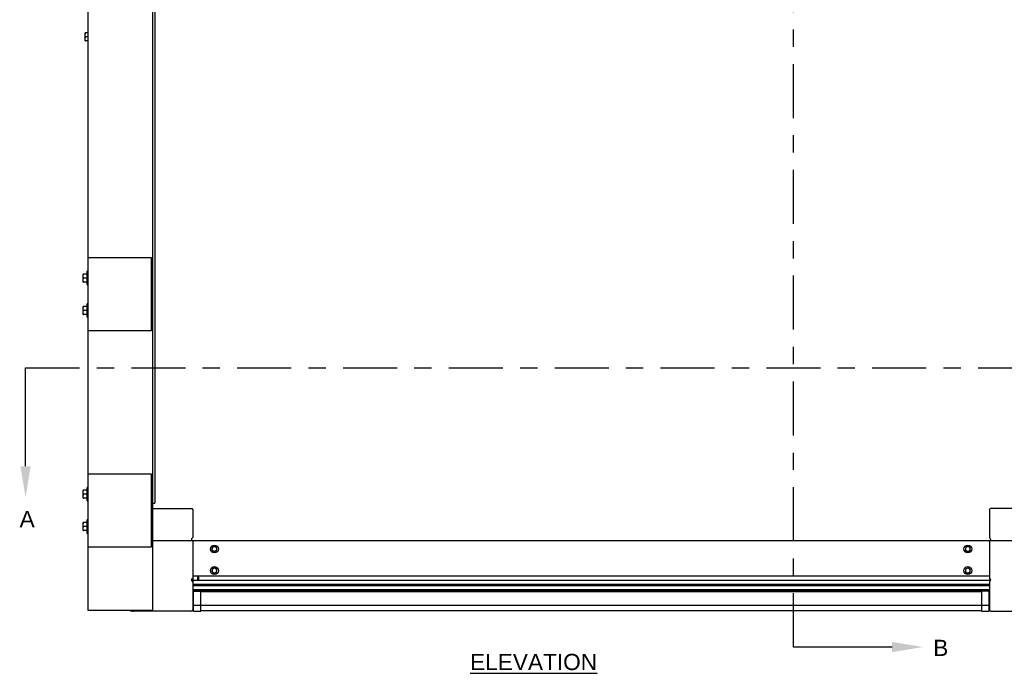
# Model space of a CAD drawing. Header units: inches. Extents: x 144.9 to 238.4, y 214.8 to 247.7.
# Tile 13 of 256: x 152.2 to 157.9, y 219.9 to 223.7. Entities that reach past the tile are written whole.
import ezdxf
from ezdxf import colors
from ezdxf.entities.mleader import LeaderData, LeaderLine
from ezdxf.math import Vec2, Vec3

# ---------------------------------------------------------------- set-up
doc = ezdxf.new("R2010")
doc.units = ezdxf.units.IN
doc.header["$LTSCALE"] = 0.25
doc.header["$MEASUREMENT"] = 0
doc.linetypes.add('CENTER', pattern=[2, 1.25, -0.25, 0.25, -0.25])
for name, color, linetype in [('ANNOTATIONS', 1, 'Continuous'), ('MOTOR RH', 7, 'Continuous'), ('SECTION CUTS', 6, 'CENTER')]:
    doc.layers.add(name, color=color, linetype=linetype)
doc.styles.add('ARIAL', font='arial.ttf', dxfattribs={"height": 0.09375})
doc.styles.get("Standard").update_dxf_attribs({"font": 'romans.shx'})

msp = doc.modelspace()

# ---------------------------------------------------------------- linework, layer by layer
at = {"layer": 'MOTOR RH'}
for p, q in [((152.97848, 224.35882), (152.97848, 220.92749)), ((152.96676, 220.30619), (152.96676, 224.2698)), ((152.59176, 220.30619), (152.59176, 224.06424)), ((152.57479, 223.60307), (152.57479, 223.64994)), ((152.59176, 223.64994), (152.57689, 223.64994)), ((152.59176, 223.6265), (152.57689, 223.6265)), ((152.59176, 223.60307), (152.57689, 223.60307)), ((152.95929, 222.34727), (152.59176, 222.34727)), ((152.95929, 221.92607), (152.95929, 222.34727)), ((152.56276, 222.20698), (152.56276, 222.25385)), ((152.58551, 222.25385), (152.56486, 222.25385)), ((152.59176, 222.26948), (152.58551, 222.26948)), ((152.58551, 222.19135), (152.58551, 222.26948)), ((152.58551, 222.23042), (152.56486, 222.23042)), ((152.58551, 222.20698), (152.56486, 222.20698)), ((152.58551, 222.19135), (152.59176, 222.19135)), ((152.59176, 222.08198), (152.58551, 222.08198)), ((152.58551, 222.00385), (152.58551, 222.08198)), ((152.56276, 222.01948), (152.56276, 222.06635)), ((152.58551, 222.06635), (152.56486, 222.06635)), ((152.58551, 222.04292), (152.56486, 222.04292)), ((152.58551, 222.01948), (152.56486, 222.01948)), ((152.58551, 222.00385), (152.59176, 222.00385)), ((152.59176, 221.92607), (152.95929, 221.92607)), ((152.95929, 221.09578), (152.59176, 221.09578)), ((152.95929, 220.67458), (152.95929, 221.09578)), ((152.56276, 220.9555), (152.56276, 221.00237)), ((152.58551, 221.00237), (152.56486, 221.00237)), ((152.59176, 221.018), (152.58551, 221.018)), ((152.58551, 220.93987), (152.58551, 221.018)), ((152.58551, 220.97893), (152.56486, 220.97893)), ((152.58551, 220.9555), (152.56486, 220.9555)), ((152.58551, 220.93987), (152.59176, 220.93987)), ((152.96676, 220.92749), (152.97848, 220.92749)), ((152.96676, 220.89624), (153.19098, 220.89624)), ((153.19723, 220.88999), (153.19723, 220.72915)), ((157.80805, 220.88999), (157.80805, 220.72915)), ((158.03707, 220.89624), (157.8143, 220.89624)), ((152.59176, 220.8305), (152.58551, 220.8305)), ((152.58551, 220.75237), (152.58551, 220.8305)), ((152.56276, 220.768), (152.56276, 220.81487)), ((152.58551, 220.81487), (152.56486, 220.81487)), ((152.58551, 220.79143), (152.56486, 220.79143)), ((152.58551, 220.768), (152.56486, 220.768)), ((152.58551, 220.75237), (152.59176, 220.75237)), ((158.03707, 220.70874), (152.96676, 220.70874)), ((153.19723, 220.70874), (153.19723, 220.30874)), ((157.80805, 220.70874), (157.80805, 220.30874)), ((152.59176, 220.67458), (152.95929, 220.67458)), ((153.30762, 220.65583), (153.31389, 220.65101)), ((153.3097, 220.6715), (153.30866, 220.66366)), ((153.33684, 220.6679), (153.33057, 220.67271)), ((153.33476, 220.65223), (153.3358, 220.66006)), ((157.66844, 220.65583), (157.67471, 220.65101)), ((157.67052, 220.6715), (157.66948, 220.66366)), ((157.69766, 220.6679), (157.69139, 220.67271)), ((157.69558, 220.65223), (157.69662, 220.66006)), ((153.3097, 220.5465), (153.30866, 220.53866)), ((153.33684, 220.5429), (153.33057, 220.54771)), ((157.67052, 220.5465), (157.66948, 220.53866)), ((157.69766, 220.5429), (157.69139, 220.54771)), ((153.19723, 220.50561), (157.80805, 220.50561)), ((153.19723, 220.48217), (157.80805, 220.48217)), ((153.22848, 220.50436), (153.22417, 220.49511)), ((153.22417, 220.49511), (153.22417, 220.48571)), ((153.23279, 220.49511), (153.22417, 220.49511)), ((153.23279, 220.49511), (153.22848, 220.50436)), ((153.23279, 220.48571), (153.23279, 220.49511)), ((153.30762, 220.53083), (153.31389, 220.52601)), ((153.33476, 220.52723), (153.3358, 220.53506)), ((157.66844, 220.53083), (157.67471, 220.52601)), ((157.69558, 220.52723), (157.69662, 220.53506)), ((153.19723, 220.45874), (157.80805, 220.45874)), ((157.80805, 220.4568), (153.19723, 220.4568)), ((157.80805, 220.45432), (153.19723, 220.45432)), ((157.80805, 220.45251), (153.19723, 220.45251)), ((157.80805, 220.44809), (153.19723, 220.44809)), ((157.80805, 220.42526), (153.19723, 220.42526)), ((157.80805, 220.41901), (153.19723, 220.41901)), ((153.2008, 220.41838), (153.24325, 220.41838)), ((153.2008, 220.30273), (153.2008, 220.41838)), ((153.22848, 220.41838), (153.22848, 220.41901)), ((153.24325, 220.30273), (153.24325, 220.41838)), ((153.24325, 220.41765), (157.76204, 220.41765)), ((153.24325, 220.41715), (157.76204, 220.41715)), ((153.24325, 220.41666), (157.76204, 220.41666)), ((157.80448, 220.41838), (157.76204, 220.41838)), ((157.76204, 220.41838), (157.76204, 220.30273)), ((157.7768, 220.41838), (157.7768, 220.41901)), ((157.80448, 220.41838), (157.80448, 220.30273)), ((153.2008, 220.33718), (157.80448, 220.33718)), ((152.96676, 220.30619), (152.59176, 220.30619)), ((153.19098, 220.30249), (152.85348, 220.30249)), ((153.2008, 220.30273), (153.24325, 220.30273)), ((153.24325, 220.30642), (157.76204, 220.30642)), ((157.76204, 220.30273), (157.80448, 220.30273)), ((157.8143, 220.30249), (158.1518, 220.30249))]:
    msp.add_line(p, q, dxfattribs=at)
at = {"layer": 'MOTOR RH', "ltscale": 0.25}
msp.add_line((152.95929, 220.86224), (152.95929, 220.90813), dxfattribs=at)
at = {"layer": 'MOTOR RH'}
for centre, radius in [((153.32223, 220.66186), 0.02294), ((153.32223, 220.66186), 0.01369), ((157.68305, 220.66186), 0.02294), ((153.32223, 220.53686), 0.02294), ((157.68305, 220.53686), 0.02294)]:
    msp.add_circle(centre, radius, dxfattribs=at)
for centre, radius, start, end in [((153.19098, 220.88999), 0.00625, 0, 90), ((157.8143, 220.88999), 0.00625, 90, 180), ((153.19723, 220.71655), 0.00781, 116.3878, 270), ((153.19098, 220.72915), 0.00625, 296.3878, 0), ((157.8143, 220.72915), 0.00625, 180, 243.6122), ((157.80805, 220.71655), 0.00781, 270, 63.6122), ((157.68305, 220.66186), 0.01369, 52.44828, 352.44828), ((157.68305, 220.66186), 0.01369, 352.44828, 52.44828), ((153.32223, 220.53686), 0.01369, 112.44828, 52.44825), ((153.32223, 220.53686), 0.01369, 52.44828, 112.44828), ((157.68305, 220.53686), 0.01369, 352.44828, 232.44827), ((153.19723, 220.48217), 0.00781, 90, 243.6122), ((157.68305, 220.53686), 0.01369, 232.44828, 352.44828), ((157.80805, 220.48217), 0.00781, 296.3878, 90), ((153.19098, 220.46958), 0.00625, 0, 63.6122), ((157.8143, 220.46958), 0.00625, 116.3878, 180), ((152.85348, 220.36499), 0.0625, 250.17271, 270), ((153.19098, 220.30874), 0.00625, 270, 0), ((157.8143, 220.30874), 0.00625, 180, 270)]:
    msp.add_arc(centre, radius, start, end, dxfattribs=at)
for points, knots in [([(152.57479, 223.63822), (152.5748, 223.6385), (152.57481, 223.64061), (152.57527, 223.64457), (152.57635, 223.64814), (152.57689, 223.64994)], [0, 0, 0, 0, 0.0700919, 0.5307854, 1, 1, 1, 1]), ([(152.57689, 223.64994), (152.57604, 223.64994), (152.57493, 223.64994), (152.57482, 223.64994), (152.57479, 223.64994)], [0, 0, 0, 0, 0.75369373, 1, 1, 1, 1]), ([(152.57689, 223.6265), (152.5763, 223.62841), (152.57512, 223.63225), (152.5749, 223.63622), (152.57479, 223.63822)], [0, 0, 0, 0, 0.495458, 1, 1, 1, 1]), ([(152.57479, 223.61479), (152.5748, 223.61506), (152.57481, 223.61717), (152.57527, 223.62113), (152.57635, 223.6247), (152.57689, 223.6265)], [0, 0, 0, 0, 0.0700919, 0.5307854, 1, 1, 1, 1]), ([(152.57689, 223.60307), (152.5763, 223.60497), (152.57512, 223.60881), (152.5749, 223.61278), (152.57479, 223.61479)], [0, 0, 0, 0, 0.495458, 1, 1, 1, 1]), ([(152.57479, 223.60307), (152.57482, 223.60307), (152.57493, 223.60307), (152.57604, 223.60307), (152.57689, 223.60307)], [0, 0, 0, 0, 0.24630627, 1, 1, 1, 1]), ([(152.56276, 222.24213), (152.56276, 222.24241), (152.56278, 222.24452), (152.56324, 222.24848), (152.56431, 222.25205), (152.56486, 222.25385)], [0, 0, 0, 0, 0.0700919, 0.5307854, 1, 1, 1, 1]), ([(152.56486, 222.25385), (152.56401, 222.25385), (152.56289, 222.25385), (152.56279, 222.25385), (152.56276, 222.25385)], [0, 0, 0, 0, 0.75369373, 1, 1, 1, 1]), ([(152.56486, 222.23042), (152.56427, 222.23232), (152.56309, 222.23616), (152.56287, 222.24013), (152.56276, 222.24213)], [0, 0, 0, 0, 0.495458, 1, 1, 1, 1]), ([(152.56276, 222.2187), (152.56276, 222.21897), (152.56278, 222.22108), (152.56324, 222.22504), (152.56431, 222.22861), (152.56486, 222.23042)], [0, 0, 0, 0, 0.0700919, 0.5307854, 1, 1, 1, 1]), ([(152.56486, 222.20698), (152.56427, 222.20888), (152.56309, 222.21272), (152.56287, 222.21669), (152.56276, 222.2187)], [0, 0, 0, 0, 0.495458, 1, 1, 1, 1]), ([(152.56276, 222.20698), (152.56279, 222.20698), (152.56289, 222.20698), (152.56401, 222.20698), (152.56486, 222.20698)], [0, 0, 0, 0, 0.24630627, 1, 1, 1, 1]), ([(152.56276, 222.05463), (152.56276, 222.05491), (152.56278, 222.05702), (152.56324, 222.06098), (152.56431, 222.06455), (152.56486, 222.06635)], [0, 0, 0, 0, 0.0700919, 0.5307854, 1, 1, 1, 1]), ([(152.56486, 222.06635), (152.56401, 222.06635), (152.56289, 222.06635), (152.56279, 222.06635), (152.56276, 222.06635)], [0, 0, 0, 0, 0.75369373, 1, 1, 1, 1]), ([(152.56486, 222.04292), (152.56427, 222.04482), (152.56309, 222.04866), (152.56287, 222.05263), (152.56276, 222.05463)], [0, 0, 0, 0, 0.495458, 1, 1, 1, 1]), ([(152.56276, 222.0312), (152.56276, 222.03147), (152.56278, 222.03358), (152.56324, 222.03754), (152.56431, 222.04111), (152.56486, 222.04292)], [0, 0, 0, 0, 0.0700919, 0.5307854, 1, 1, 1, 1]), ([(152.56486, 222.01948), (152.56427, 222.02138), (152.56309, 222.02522), (152.56287, 222.02919), (152.56276, 222.0312)], [0, 0, 0, 0, 0.495458, 1, 1, 1, 1]), ([(152.56276, 222.01948), (152.56279, 222.01948), (152.56289, 222.01948), (152.56401, 222.01948), (152.56486, 222.01948)], [0, 0, 0, 0, 0.24630627, 1, 1, 1, 1]), ([(152.56276, 220.99065), (152.56276, 220.99093), (152.56278, 220.99303), (152.56324, 220.997), (152.56431, 221.00057), (152.56486, 221.00237)], [0, 0, 0, 0, 0.0700919, 0.5307854, 1, 1, 1, 1]), ([(152.56486, 221.00237), (152.56401, 221.00237), (152.56289, 221.00237), (152.56279, 221.00237), (152.56276, 221.00237)], [0, 0, 0, 0, 0.75369373, 1, 1, 1, 1]), ([(152.56486, 220.97893), (152.56427, 220.98084), (152.56309, 220.98468), (152.56287, 220.98865), (152.56276, 220.99065)], [0, 0, 0, 0, 0.495458, 1, 1, 1, 1]), ([(152.56276, 220.96722), (152.56276, 220.96749), (152.56278, 220.9696), (152.56324, 220.97356), (152.56431, 220.97713), (152.56486, 220.97893)], [0, 0, 0, 0, 0.0700919, 0.5307854, 1, 1, 1, 1]), ([(152.56486, 220.9555), (152.56427, 220.9574), (152.56309, 220.96124), (152.56287, 220.96521), (152.56276, 220.96722)], [0, 0, 0, 0, 0.495458, 1, 1, 1, 1]), ([(152.56276, 220.9555), (152.56279, 220.9555), (152.56289, 220.9555), (152.56401, 220.9555), (152.56486, 220.9555)], [0, 0, 0, 0, 0.24630627, 1, 1, 1, 1]), ([(152.56276, 220.80315), (152.56276, 220.80343), (152.56278, 220.80553), (152.56324, 220.8095), (152.56431, 220.81307), (152.56486, 220.81487)], [0, 0, 0, 0, 0.0700919, 0.5307854, 1, 1, 1, 1]), ([(152.56486, 220.81487), (152.56401, 220.81487), (152.56289, 220.81487), (152.56279, 220.81487), (152.56276, 220.81487)], [0, 0, 0, 0, 0.75369373, 1, 1, 1, 1]), ([(152.56486, 220.79143), (152.56427, 220.79334), (152.56309, 220.79718), (152.56287, 220.80115), (152.56276, 220.80315)], [0, 0, 0, 0, 0.495458, 1, 1, 1, 1]), ([(152.56276, 220.77972), (152.56276, 220.77999), (152.56278, 220.7821), (152.56324, 220.78606), (152.56431, 220.78963), (152.56486, 220.79143)], [0, 0, 0, 0, 0.0700919, 0.5307854, 1, 1, 1, 1]), ([(152.56486, 220.768), (152.56427, 220.7699), (152.56309, 220.77374), (152.56287, 220.77771), (152.56276, 220.77972)], [0, 0, 0, 0, 0.495458, 1, 1, 1, 1]), ([(152.56276, 220.768), (152.56279, 220.768), (152.56289, 220.768), (152.56401, 220.768), (152.56486, 220.768)], [0, 0, 0, 0, 0.24630627, 1, 1, 1, 1]), ([(153.30866, 220.66366), (153.30864, 220.66348), (153.30829, 220.66083), (153.30794, 220.65824), (153.30762, 220.65583)], [0, 0, 0, 0, 0.0702068, 1, 1, 1, 1]), ([(153.317, 220.67451), (153.31645, 220.67428), (153.31398, 220.67326), (153.31157, 220.67227), (153.3097, 220.6715)], [0, 0, 0, 0, 0.22572831, 1, 1, 1, 1]), ([(153.31389, 220.65101), (153.31404, 220.6509), (153.31615, 220.64927), (153.31823, 220.64768), (153.32015, 220.64619)], [0, 0, 0, 0, 0.0702068, 1, 1, 1, 1]), ([(153.32431, 220.67753), (153.32383, 220.67733), (153.32145, 220.67635), (153.31897, 220.67533), (153.317, 220.67451)], [0, 0, 0, 0, 0.203201, 1, 1, 1, 1]), ([(153.33057, 220.67271), (153.33042, 220.67283), (153.32831, 220.67445), (153.32624, 220.67605), (153.32431, 220.67753)], [0, 0, 0, 0, 0.0702068, 1, 1, 1, 1]), ([(153.32746, 220.64921), (153.32943, 220.65003), (153.3319, 220.65105), (153.33428, 220.65203), (153.33476, 220.65223)], [0, 0, 0, 0, 0.796799, 1, 1, 1, 1]), ([(153.3358, 220.66006), (153.33582, 220.66025), (153.33618, 220.66289), (153.33652, 220.66549), (153.33684, 220.6679)], [0, 0, 0, 0, 0.0702068, 1, 1, 1, 1]), ([(157.66948, 220.66366), (157.66946, 220.66348), (157.66911, 220.66083), (157.66876, 220.65824), (157.66844, 220.65583)], [0, 0, 0, 0, 0.0702068, 1, 1, 1, 1]), ([(157.67782, 220.67451), (157.67727, 220.67428), (157.67479, 220.67326), (157.67238, 220.67227), (157.67052, 220.6715)], [0, 0, 0, 0, 0.22572831, 1, 1, 1, 1]), ([(157.67471, 220.65101), (157.67486, 220.6509), (157.67697, 220.64927), (157.67905, 220.64768), (157.68097, 220.64619)], [0, 0, 0, 0, 0.0702068, 1, 1, 1, 1]), ([(157.68513, 220.67753), (157.68464, 220.67733), (157.68227, 220.67635), (157.67979, 220.67533), (157.67782, 220.67451)], [0, 0, 0, 0, 0.203201, 1, 1, 1, 1]), ([(157.69139, 220.67271), (157.69124, 220.67283), (157.68913, 220.67445), (157.68705, 220.67605), (157.68513, 220.67753)], [0, 0, 0, 0, 0.0702068, 1, 1, 1, 1]), ([(157.68828, 220.64921), (157.69025, 220.65003), (157.69272, 220.65105), (157.6951, 220.65203), (157.69558, 220.65223)], [0, 0, 0, 0, 0.796799, 1, 1, 1, 1]), ([(157.69662, 220.66006), (157.69664, 220.66025), (157.69699, 220.66289), (157.69734, 220.66549), (157.69766, 220.6679)], [0, 0, 0, 0, 0.0702068, 1, 1, 1, 1]), ([(153.32015, 220.64619), (153.32202, 220.64697), (153.32443, 220.64796), (153.3269, 220.64898), (153.32746, 220.64921)], [0, 0, 0, 0, 0.7742717, 1, 1, 1, 1]), ([(157.68097, 220.64619), (157.68284, 220.64697), (157.68525, 220.64796), (157.68772, 220.64898), (157.68828, 220.64921)], [0, 0, 0, 0, 0.7742717, 1, 1, 1, 1]), ([(153.30866, 220.53866), (153.30864, 220.53848), (153.30829, 220.53583), (153.30794, 220.53324), (153.30762, 220.53083)], [0, 0, 0, 0, 0.0702068, 1, 1, 1, 1]), ([(153.317, 220.54951), (153.31645, 220.54928), (153.31398, 220.54826), (153.31157, 220.54727), (153.3097, 220.5465)], [0, 0, 0, 0, 0.22572831, 1, 1, 1, 1]), ([(153.32431, 220.55253), (153.32383, 220.55233), (153.32145, 220.55135), (153.31897, 220.55033), (153.317, 220.54951)], [0, 0, 0, 0, 0.203201, 1, 1, 1, 1]), ([(153.33057, 220.54771), (153.33042, 220.54783), (153.32831, 220.54945), (153.32624, 220.55105), (153.32431, 220.55253)], [0, 0, 0, 0, 0.0702068, 1, 1, 1, 1]), ([(153.3358, 220.53506), (153.33582, 220.53525), (153.33618, 220.53789), (153.33652, 220.54049), (153.33684, 220.5429)], [0, 0, 0, 0, 0.0702068, 1, 1, 1, 1]), ([(157.66948, 220.53866), (157.66946, 220.53848), (157.66911, 220.53583), (157.66876, 220.53324), (157.66844, 220.53083)], [0, 0, 0, 0, 0.0702068, 1, 1, 1, 1]), ([(157.67782, 220.54951), (157.67727, 220.54928), (157.67479, 220.54826), (157.67238, 220.54727), (157.67052, 220.5465)], [0, 0, 0, 0, 0.22572831, 1, 1, 1, 1]), ([(157.68513, 220.55253), (157.68464, 220.55233), (157.68227, 220.55135), (157.67979, 220.55033), (157.67782, 220.54951)], [0, 0, 0, 0, 0.203201, 1, 1, 1, 1]), ([(157.69139, 220.54771), (157.69124, 220.54783), (157.68913, 220.54945), (157.68705, 220.55105), (157.68513, 220.55253)], [0, 0, 0, 0, 0.0702068, 1, 1, 1, 1]), ([(157.69662, 220.53506), (157.69664, 220.53525), (157.69699, 220.53789), (157.69734, 220.54049), (157.69766, 220.5429)], [0, 0, 0, 0, 0.0702068, 1, 1, 1, 1]), ([(153.31389, 220.52601), (153.31404, 220.5259), (153.31615, 220.52427), (153.31823, 220.52268), (153.32015, 220.52119)], [0, 0, 0, 0, 0.0702068, 1, 1, 1, 1]), ([(153.32015, 220.52119), (153.32202, 220.52197), (153.32443, 220.52296), (153.3269, 220.52398), (153.32746, 220.52421)], [0, 0, 0, 0, 0.7742717, 1, 1, 1, 1]), ([(153.32746, 220.52421), (153.32943, 220.52503), (153.3319, 220.52605), (153.33428, 220.52703), (153.33476, 220.52723)], [0, 0, 0, 0, 0.796799, 1, 1, 1, 1]), ([(157.67471, 220.52601), (157.67486, 220.5259), (157.67697, 220.52427), (157.67905, 220.52268), (157.68097, 220.52119)], [0, 0, 0, 0, 0.0702068, 1, 1, 1, 1]), ([(157.68097, 220.52119), (157.68284, 220.52197), (157.68525, 220.52296), (157.68772, 220.52398), (157.68828, 220.52421)], [0, 0, 0, 0, 0.7742717, 1, 1, 1, 1]), ([(157.68828, 220.52421), (157.69025, 220.52503), (157.69272, 220.52605), (157.6951, 220.52703), (157.69558, 220.52723)], [0, 0, 0, 0, 0.796799, 1, 1, 1, 1])]:
    msp.add_open_spline(points, degree=3, knots=knots, dxfattribs=at)
at = {"layer": 'SECTION CUTS'}
for p, q in [((156.67469, 220.0943), (156.67469, 225.87345)), ((152.22946, 221.71057), (158.72346, 221.71057))]:
    msp.add_line(p, q, dxfattribs=at)

# ---------------------------------------------------------------- texts
at = {"layer": 'ANNOTATIONS', "insert": (155.16977, 220.05458), "char_height": 0.09375, "width": 3.0834986, "attachment_point": 2, "style": 'ARIAL'}
msp.add_mtext('{\\LELEVATION}', dxfattribs=at)
at = {"layer": 'SECTION CUTS', "style": 'ARIAL'}
for s, p in [('A', (152.19498, 220.78814)), ('B', (157.48272, 220.04261))]:
    msp.add_text(s, height=0.09375, dxfattribs=at).set_placement(p)

# ---------------------------------------------------------------- leaders
at = {"layer": 'SECTION CUTS'}
ml = msp.add_multileader_mtext('Standard', dxfattribs=at)
ml.set_content('', color=256)
ml.set_leader_properties()
ml.build(insert=Vec2(0, 0))
ml.multileader.update_dxf_attribs({"dogleg_length": 0, "arrow_head_size": 0.18})
ctx = ml.context
ctx.base_point, ctx.char_height, ctx.arrow_head_size, ctx.landing_gap_size, ctx.plane_origin = Vec3(152.22946, 221.71057), 0.18, 0.18, 0, Vec3(152.22946, 220.96105)
notes = []
notes.append((ctx, [(0, (1, 1, 0), (152.22946, 221.71057), (1, 0), 0, [(0, [(152.22946, 220.96105)], 0, [])])]))
ctx.mtext.insert, ctx.mtext.flow_direction = Vec3(152.22946, 221.80057), 5
ml = msp.add_multileader_mtext('Standard', dxfattribs=at)
ml.set_content('', color=256)
ml.set_leader_properties()
ml.build(insert=Vec2(0, 0))
ml.multileader.update_dxf_attribs({"dogleg_length": 0, "arrow_head_size": 0.18})
ctx = ml.context
ctx.base_point, ctx.char_height, ctx.arrow_head_size, ctx.landing_gap_size, ctx.plane_origin, ctx.plane_x_axis, ctx.plane_y_axis = Vec3(156.67469, 220.0943), 0.18, 0.18, 0, Vec3(157.42421, 220.0943), Vec3(0, 1), Vec3(-1, 0)
notes.append((ctx, [(0, (1, 1, 0), (156.67469, 220.0943), (1, 0), 0, [(0, [(157.42421, 220.0943)], 0, [])])]))
ctx.mtext.insert, ctx.mtext.text_direction, ctx.mtext.rotation, ctx.mtext.flow_direction = Vec3(156.58469, 220.0943), Vec3(0, 1), 1.5707963, 5
for ctx, leaders in notes:
    for number, flags, end, landing, length, lines in leaders:
        leader = LeaderData()
        leader.index, (leader.has_last_leader_line, leader.has_dogleg_vector, leader.attachment_direction) = number, flags
        leader.last_leader_point, leader.dogleg_vector, leader.dogleg_length = Vec3(end), Vec3(landing), length
        for number, points, colour, breaks in lines:
            line = LeaderLine()
            line.index, line.vertices, line.color, line.breaks = number, Vec3.list(points), colors.encode_raw_color(colour), breaks
            leader.lines.append(line)
        ctx.leaders.append(leader)

doc.saveas('drawing.dxf')
